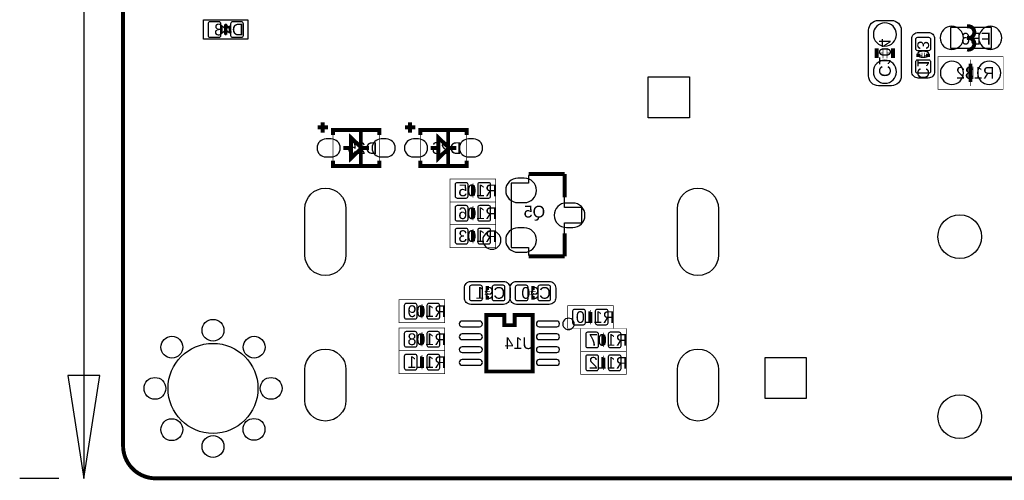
# Model space of a CAD drawing. Extents: x -4 to 120, y 0 to 74.
# Tile 1 of 10: x -4 to 34, y 0 to 18. Entities that reach past the tile are written whole.
import ezdxf

# ---------------------------------------------------------------- set-up
doc = ezdxf.new("R2010")
doc.units = 0
for name, color, linetype in [('BG_DIMENSION', 2, 'CONTINUOUS'), ('BG_OUTLINE', 23, 'CONTINUOUS'), ('PG_ASSEMBLY_BOTTOM', 231, 'CONTINUOUS'), ('PG_SILKSCREEN_BOTTOM', 23, 'CONTINUOUS'), ('PIN_BOTTOM', 132, 'CONTINUOUS'), ('RD_ASSEMBLY_BOTTOM', 254, 'CONTINUOUS')]:
    doc.layers.add(name, color=color, linetype=linetype)

msp = doc.modelspace()

# ---------------------------------------------------------------- linework, layer by layer
at = {"layer": 'BG_DIMENSION'}
for points in [[(-1.524, 27.0637), (-1.524, 0)], [(-2.14884, 3.999992), (-1.524, 0), (-0.89916, 3.999992), (-2.14884, 3.999992)], [(-2.500122, 0), (-4.024122, 0)]]:
    msp.add_lwpolyline(points, dxfattribs=at)
at = {"layer": 'BG_OUTLINE', "const_width": 0.1524}
msp.add_lwpolyline([(0, 1.4732), (0, 68.72986, -0.414214), (1.27, 69.99986), (118.72976, 69.99986, -0.414214), (119.99976, 68.72986), (119.99976, 1.27, -0.414214), (118.72976, 0), (1.27, 0, -0.414214), (0, 1.27), (0, 1.4732)], format="xyb", dxfattribs=at)
at = {"layer": 'PG_ASSEMBLY_BOTTOM'}
msp.add_lwpolyline([(3.135884, 17.839182), (4.855972, 17.839182), (4.855972, 17.079214), (3.135884, 17.079214)], close=True, dxfattribs=at)
for points in [[(29.396944, 17.813528), (29.904944, 17.813528, -0.414214), (30.285944, 17.432528), (30.285944, 15.654528, -0.414214), (29.904944, 15.273528), (29.396944, 15.273528, -0.414214), (29.015944, 15.654528), (29.015944, 17.432528, -0.414214), (29.396944, 17.813528)], [(30.9499, 17.3482), (31.3309, 17.3482, -0.414214), (31.5849, 17.0942), (31.5849, 15.8242, -0.414214), (31.3309, 15.5702), (30.9499, 15.5702, -0.414214), (30.6959, 15.8242), (30.6959, 17.0942, -0.414214), (30.9499, 17.3482)], [(15.0622, 7.4041), (15.0622, 7.0231, -0.414214), (14.8082, 6.7691), (13.5382, 6.7691, -0.414214), (13.2842, 7.0231), (13.2842, 7.4041, -0.414214), (13.5382, 7.6581), (14.8082, 7.6581, -0.414214), (15.0622, 7.4041)], [(15.0622, 7.0231), (15.0622, 7.4041, -0.414214), (15.3162, 7.6581), (16.5862, 7.6581, -0.414214), (16.8402, 7.4041), (16.8402, 7.0231, -0.414214), (16.5862, 6.7691), (15.3162, 6.7691, -0.414214), (15.0622, 7.0231)]]:
    msp.add_lwpolyline(points, format="xyb", dxfattribs=at)
for points in [[(32.20339, 16.735298), (33.80359, 16.735298), (33.80359, 17.535398), (32.20339, 17.535398), (32.20339, 16.735298)], [(15.784576, 11.786108), (15.784576, 11.486134)], [(17.184624, 11.786108), (15.784576, 11.786108)], [(17.184624, 10.536174), (17.184624, 11.786108)], [(15.109698, 11.486134), (15.109698, 8.986266)], [(15.784576, 11.486134), (15.109698, 11.486134)], [(17.859502, 10.536174), (17.184624, 10.536174)], [(17.859502, 9.936226), (17.859502, 10.536174)], [(17.184624, 9.936226), (17.859502, 9.936226)], [(17.184624, 8.686292), (17.184624, 9.936226)], [(15.109698, 8.986266), (15.784576, 8.986266)], [(15.784576, 8.986266), (15.784576, 8.686292)], [(15.784576, 8.686292), (17.184624, 8.686292)], [(15.936722, 6.357874), (15.936722, 4.157726), (14.136878, 4.157726), (14.136878, 6.357874), (14.836902, 6.357874), (14.836902, 5.957824), (15.236698, 5.957824), (15.236698, 6.357874), (15.936722, 6.357874)]]:
    msp.add_lwpolyline(points, dxfattribs=at)
for points, const_width in [([(29.574744, 16.543528), (29.295344, 16.543528)], 0.0254), ([(29.574744, 16.746728), (29.574744, 16.340328)], 0.0254), ([(29.727144, 16.746728), (29.727144, 16.340328)], 0.0254), ([(29.727144, 16.543528), (30.006544, 16.543528)], 0.0254), ([(31.0896, 16.5608), (31.0896, 16.3576)], 0.0254), ([(31.1912, 16.5608), (31.1912, 16.3576)], 0.0254), ([(30.9626, 16.4592), (31.0896, 16.4592)], 0.0254), ([(31.1912, 16.4592), (31.3182, 16.4592)], 0.0254), ([(34.253424, 16.409924), (34.253424, 15.139924), (31.713424, 15.139924), (31.713424, 16.409924), (34.253424, 16.409924)], 0.0254), ([(32.983424, 16.282924), (32.983424, 16.003524)], 0.0254), ([(32.881824, 15.546324), (33.085024, 15.546324), (33.085024, 16.003524), (32.881824, 16.003524), (32.881824, 15.546324)], 0.0254), ([(32.983424, 15.546324), (32.983424, 15.266924)], 0.0254), ([(7.771384, 13.852398), (7.771384, 13.452348)], 0.1524), ([(11.171428, 13.852398), (11.171428, 13.452348)], 0.1524), ([(7.971282, 13.6525), (7.571232, 13.6525)], 0.1524), ([(9.971278, 13.552424), (9.971278, 12.152376), (8.171434, 12.152376), (8.171434, 13.552424), (9.971278, 13.552424)], 0.0254), ([(11.371326, 13.6525), (10.971276, 13.6525)], 0.1524), ([(13.371322, 13.552424), (13.371322, 12.152376), (11.571478, 12.152376), (11.571478, 13.552424), (13.371322, 13.552424)], 0.0254), ([(14.5034, 11.6459), (14.5034, 10.7569), (12.7254, 10.7569), (12.7254, 11.6459), (14.5034, 11.6459)], 0.0254), ([(13.6652, 11.3538), (13.6652, 11.049), (13.5636, 11.049), (13.5636, 11.3538), (13.6652, 11.3538)], 0.0254), ([(13.6144, 11.4808), (13.6144, 11.3538)], 0.0254), ([(12.7254, 9.8679), (12.7254, 10.7569), (14.5034, 10.7569), (14.5034, 9.8679), (12.7254, 9.8679)], 0.0254), ([(13.6144, 10.922), (13.6144, 11.049)], 0.0254), ([(13.5636, 10.16), (13.5636, 10.4648), (13.6652, 10.4648), (13.6652, 10.16), (13.5636, 10.16)], 0.0254), ([(13.6144, 10.5918), (13.6144, 10.4648)], 0.0254), ([(13.6144, 10.033), (13.6144, 10.16)], 0.0254), ([(12.7254, 8.9789), (12.7254, 9.8679), (14.5034, 9.8679), (14.5034, 8.9789), (12.7254, 8.9789)], 0.0254), ([(13.5636, 9.271), (13.5636, 9.5758), (13.6652, 9.5758), (13.6652, 9.271), (13.5636, 9.271)], 0.0254), ([(13.6144, 9.7028), (13.6144, 9.5758)], 0.0254), ([(13.6144, 9.144), (13.6144, 9.271)], 0.0254), ([(14.1732, 7.3914), (14.1732, 7.2644)], 0.0254), ([(15.9512, 7.2644), (15.9512, 7.3914)], 0.0254), ([(10.7442, 6.0579), (10.7442, 6.9469), (12.5222, 6.9469), (12.5222, 6.0579), (10.7442, 6.0579)], 0.0254), ([(14.2748, 7.2644), (14.0716, 7.2644)], 0.0254), ([(14.2748, 7.1628), (14.0716, 7.1628)], 0.0254), ([(14.1732, 7.1628), (14.1732, 7.0358)], 0.0254), ([(15.8496, 7.2644), (16.0528, 7.2644)], 0.0254), ([(15.8496, 7.1628), (16.0528, 7.1628)], 0.0254), ([(15.9512, 7.0358), (15.9512, 7.1628)], 0.0254), ([(11.5824, 6.35), (11.5824, 6.6548), (11.684, 6.6548), (11.684, 6.35), (11.5824, 6.35)], 0.0254), ([(11.6332, 6.7818), (11.6332, 6.6548)], 0.0254), ([(19.0754, 6.7183), (19.0754, 5.8293), (17.2974, 5.8293), (17.2974, 6.7183), (19.0754, 6.7183)], 0.0254), ([(18.1864, 6.5532), (18.1864, 6.4262)], 0.0254), ([(11.6332, 6.223), (11.6332, 6.35)], 0.0254), ([(18.2372, 6.4262), (18.2372, 6.1214), (18.1356, 6.1214), (18.1356, 6.4262), (18.2372, 6.4262)], 0.0254), ([(18.1864, 5.9944), (18.1864, 6.1214)], 0.0254), ([(12.5222, 5.8547), (12.5222, 4.9657), (10.7442, 4.9657), (10.7442, 5.8547), (12.5222, 5.8547)], 0.0254), ([(17.8054, 4.9403), (17.8054, 5.8293), (19.5834, 5.8293), (19.5834, 4.9403), (17.8054, 4.9403)], 0.0254), ([(11.684, 5.5626), (11.684, 5.2578), (11.5824, 5.2578), (11.5824, 5.5626), (11.684, 5.5626)], 0.0254), ([(11.6332, 5.6896), (11.6332, 5.5626)], 0.0254), ([(18.6436, 5.2324), (18.6436, 5.5372), (18.7452, 5.5372), (18.7452, 5.2324), (18.6436, 5.2324)], 0.0254), ([(18.6944, 5.6642), (18.6944, 5.5372)], 0.0254), ([(11.6332, 5.1308), (11.6332, 5.2578)], 0.0254), ([(18.6944, 5.1054), (18.6944, 5.2324)], 0.0254), ([(10.7442, 4.0767), (10.7442, 4.9657), (12.5222, 4.9657), (12.5222, 4.0767), (10.7442, 4.0767)], 0.0254), ([(11.5824, 4.3688), (11.5824, 4.6736), (11.684, 4.6736), (11.684, 4.3688), (11.5824, 4.3688)], 0.0254), ([(11.6332, 4.8006), (11.6332, 4.6736)], 0.0254), ([(19.5834, 4.9403), (19.5834, 4.0513), (17.8054, 4.0513), (17.8054, 4.9403), (19.5834, 4.9403)], 0.0254), ([(18.7452, 4.6482), (18.7452, 4.3434), (18.6436, 4.3434), (18.6436, 4.6482), (18.7452, 4.6482)], 0.0254), ([(18.6944, 4.7752), (18.6944, 4.6482)], 0.0254), ([(11.6332, 4.2418), (11.6332, 4.3688)], 0.0254), ([(18.6944, 4.2164), (18.6944, 4.3434)], 0.0254)]:
    msp.add_lwpolyline(points, dxfattribs=dict(at, const_width=const_width))
for points in [[(14.708378, 9.266174, 1), (14.000822, 9.266226, 1)], [(17.56029, 6.007862, 1), (17.11331, 6.007738, 1)]]:
    msp.add_lwpolyline(points, format="xyb", close=True, dxfattribs=at)
at = {"layer": 'PG_SILKSCREEN_BOTTOM'}
for points, const_width in [([(3.995928, 17.2593), (3.995928, 17.659096)], 0.130048), ([(29.333444, 16.734028), (29.333444, 16.353028)], 0.1524), ([(29.968444, 16.734028), (29.968444, 16.353028)], 0.1524), ([(30.9499, 16.3957), (30.9499, 16.5227)], 0.1524), ([(31.3309, 16.5227), (31.3309, 16.3957)], 0.1524), ([(32.983424, 15.419324), (32.983424, 16.130524)], 0.1524), ([(7.771384, 13.852398), (7.771384, 13.452348)], 0.1524), ([(11.171428, 13.852398), (11.171428, 13.452348)], 0.1524), ([(7.971282, 13.6525), (7.571232, 13.6525)], 0.1524), ([(9.971278, 13.352526), (9.971278, 13.552424), (8.171434, 13.552424), (8.171434, 13.352526)], 0.1524), ([(9.271254, 12.842494), (8.871458, 12.45235), (8.871458, 13.25245), (9.271254, 12.872466), (9.271254, 12.842494)], 0.1524), ([(9.252458, 12.2174), (9.252458, 13.4874)], 0.1524), ([(11.371326, 13.6525), (10.971276, 13.6525)], 0.1524), ([(13.371322, 13.352526), (13.371322, 13.552424), (11.571478, 13.552424), (11.571478, 13.352526)], 0.1524), ([(12.671298, 12.842494), (12.271502, 12.45235), (12.271502, 13.25245), (12.671298, 12.872466), (12.671298, 12.842494)], 0.1524), ([(12.652502, 12.2174), (12.652502, 13.4874)], 0.1524), ([(8.871458, 12.8524), (8.57123, 12.8524)], 0.1524), ([(9.571482, 12.8524), (9.271254, 12.8524)], 0.1524), ([(12.271502, 12.8524), (11.971274, 12.8524)], 0.1524), ([(12.971526, 12.8524), (12.671298, 12.8524)], 0.1524), ([(9.971278, 12.352274), (9.971278, 12.152376), (8.171434, 12.152376), (8.171434, 12.352274)], 0.1524), ([(13.371322, 12.352274), (13.371322, 12.152376), (11.571478, 12.152376), (11.571478, 12.352274)], 0.1524), ([(17.184624, 11.836146), (15.784576, 11.836146)], 0.1524), ([(17.184624, 10.936224), (17.184624, 11.836146)], 0.1524), ([(13.6144, 10.9982), (13.6144, 11.4046)], 0.1524), ([(13.6144, 10.5156), (13.6144, 10.1092)], 0.1524), ([(13.6144, 9.6266), (13.6144, 9.2202)], 0.1524), ([(17.184624, 8.636254), (17.184624, 9.536176)], 0.1524), ([(15.784576, 8.636254), (17.184624, 8.636254)], 0.1524), ([(14.1097, 7.4041), (14.2367, 7.4041)], 0.1524), ([(15.8877, 7.4041), (16.0147, 7.4041)], 0.1524), ([(14.2367, 7.0231), (14.1097, 7.0231)], 0.1524), ([(16.0147, 7.0231), (15.8877, 7.0231)], 0.1524), ([(11.6332, 6.7056), (11.6332, 6.2992)], 0.1524), ([(18.1864, 6.0706), (18.1864, 6.477)], 0.1524), ([(15.936722, 6.357874), (15.236698, 6.357874), (15.236698, 5.957824), (14.836902, 5.957824), (14.836902, 6.357874), (14.136878, 6.357874), (14.136878, 4.157726), (15.936722, 4.157726), (15.936722, 6.357874)], 0.1524), ([(11.6332, 5.207), (11.6332, 5.6134)], 0.1524), ([(18.6944, 5.588), (18.6944, 5.1816)], 0.1524), ([(11.6332, 4.7244), (11.6332, 4.318)], 0.1524), ([(18.6944, 4.2926), (18.6944, 4.699)], 0.1524)]:
    msp.add_lwpolyline(points, dxfattribs=dict(at, const_width=const_width))
at = {"layer": 'PG_SILKSCREEN_BOTTOM', "const_width": 0.1524}
for points in [[(32.84855, 17.585436), (32.903414, 17.585436, -1.11689), (32.853376, 17.135348)], [(32.84855, 17.135348), (32.903414, 17.135348, -1.116858), (32.853376, 16.68526)]]:
    msp.add_lwpolyline(points, format="xyb", dxfattribs=at)
at = {"layer": 'PG_SILKSCREEN_BOTTOM'}
for points in [[(3.995928, 17.459198), (3.855974, 17.319244), (3.855974, 17.599152)], [(3.995928, 17.459198), (4.135882, 17.319244), (4.135882, 17.599152)]]:
    msp.add_lwpolyline(points, close=True, dxfattribs=at)
for points in [[(14.708378, 9.266174, 1), (14.000822, 9.266226, 1)], [(17.56029, 6.007862, 1), (17.11331, 6.007738, 1)]]:
    msp.add_lwpolyline(points, format="xyb", close=True, dxfattribs=at)
at = {"layer": 'PIN_BOTTOM'}
for points in [[(3.731006, 17.759172), (3.380994, 17.759172, 0.415686), (3.306064, 17.684242), (3.306064, 17.234154, 0.415686), (3.380994, 17.159224), (3.731006, 17.159224, 0.415686), (3.805936, 17.234154), (3.805936, 17.684242, 0.415686)], [(4.610862, 17.759172), (4.26085, 17.759172, 0.415686), (4.18592, 17.684242), (4.18592, 17.234154, 0.415686), (4.26085, 17.159224), (4.610862, 17.159224, 0.415686), (4.685792, 17.234154), (4.685792, 17.684242, 0.415686)], [(29.200983, 17.267682), (29.200983, 17.267682, 1), (30.100905, 17.267682), (30.100905, 17.267682, 1)], [(32.253428, 16.685387), (32.253428, 16.685387, 1), (32.253428, 17.585309), (32.253428, 17.585309, 1)], [(33.753552, 16.685387), (33.753552, 16.685387, 1), (33.753552, 17.585309), (33.753552, 17.585309, 1)], [(31.440374, 16.724122), (31.440374, 17.074134, 0.415686), (31.365444, 17.149064), (30.915356, 17.149064, 0.415686), (30.840426, 17.074134), (30.840426, 16.724122, 0.415686), (30.915356, 16.649192), (31.365444, 16.649192, 0.415686)], [(29.200983, 15.819374), (29.200983, 15.819374, 1), (30.100905, 15.819374), (30.100905, 15.819374, 1)], [(31.440374, 15.844266), (31.440374, 16.194278, 0.415686), (31.365444, 16.269208), (30.915356, 16.269208, 0.415686), (30.840426, 16.194278), (30.840426, 15.844266, 0.415686), (30.915356, 15.769336), (31.365444, 15.769336, 0.415686)], [(32.25927, 16.224885), (32.25927, 16.224885, 1), (32.25927, 15.324963), (32.25927, 15.324963, 1)], [(33.707578, 16.224885), (33.707578, 16.224885, 1), (33.707578, 15.324963), (33.707578, 15.324963, 1)], [(8.101457, 13.202412), (7.901559, 13.202412, 1), (7.901559, 12.502388), (8.101457, 12.502388, 1)], [(10.241153, 13.202412), (10.041255, 13.202412, 1), (10.041255, 12.502388), (10.241153, 12.502388, 1)], [(11.501501, 13.202412), (11.301603, 13.202412, 1), (11.301603, 12.502388), (11.501501, 12.502388, 1)], [(13.641197, 13.202412), (13.441299, 13.202412, 1), (13.441299, 12.502388), (13.641197, 12.502388, 1)], [(12.999466, 10.901426), (13.349478, 10.901426, 0.415686), (13.424408, 10.976356), (13.424408, 11.426444, 0.415686), (13.349478, 11.501374), (12.999466, 11.501374, 0.415686), (12.924536, 11.426444), (12.924536, 10.976356, 0.415686)], [(13.879322, 10.901426), (14.229334, 10.901426, 0.415686), (14.304264, 10.976356), (14.304264, 11.426444, 0.415686), (14.229334, 11.501374), (13.879322, 11.501374, 0.415686), (13.804392, 11.426444), (13.804392, 10.976356, 0.415686)], [(15.616682, 11.677142), (15.366746, 11.677142, 1), (15.366746, 10.727182), (15.616682, 10.727182, 1)], [(8.676005, 10.490073), (8.676005, 8.689975, -1), (7.076059, 8.689975), (7.076059, 10.490073, -1)], [(23.175849, 10.490073), (23.175849, 8.689975, -1), (21.575903, 8.689975), (21.575903, 10.490073, -1)], [(13.349478, 10.612374), (12.999466, 10.612374, 0.415686), (12.924536, 10.537444), (12.924536, 10.087356, 0.415686), (12.999466, 10.012426), (13.349478, 10.012426, 0.415686), (13.424408, 10.087356), (13.424408, 10.537444, 0.415686)], [(14.229334, 10.612374), (13.879322, 10.612374, 0.415686), (13.804392, 10.537444), (13.804392, 10.087356, 0.415686), (13.879322, 10.012426), (14.229334, 10.012426, 0.415686), (14.304264, 10.087356), (14.304264, 10.537444, 0.415686)], [(17.502632, 10.71118), (17.252696, 10.71118, 1), (17.252696, 9.76122), (17.502632, 9.76122, 1)], [(13.349478, 9.723374), (12.999466, 9.723374, 0.415686), (12.924536, 9.648444), (12.924536, 9.198356, 0.415686), (12.999466, 9.123426), (13.349478, 9.123426, 0.415686), (13.424408, 9.198356), (13.424408, 9.648444, 0.415686)], [(14.229334, 9.723374), (13.879322, 9.723374, 0.415686), (13.804392, 9.648444), (13.804392, 9.198356, 0.415686), (13.879322, 9.123426), (14.229334, 9.123426, 0.415686), (14.304264, 9.198356), (14.304264, 9.648444, 0.415686)], [(15.616682, 9.745218), (15.366746, 9.745218, 1), (15.366746, 8.795258), (15.616682, 8.795258, 1)], [(13.558266, 6.913626), (13.908278, 6.913626, 0.415686), (13.983208, 6.988556), (13.983208, 7.438644, 0.415686), (13.908278, 7.513574), (13.558266, 7.513574, 0.415686), (13.483336, 7.438644), (13.483336, 6.988556, 0.415686)], [(14.438122, 6.913626), (14.788134, 6.913626, 0.415686), (14.863064, 6.988556), (14.863064, 7.438644, 0.415686), (14.788134, 7.513574), (14.438122, 7.513574, 0.415686), (14.363192, 7.438644), (14.363192, 6.988556, 0.415686)], [(15.686278, 7.513574), (15.336266, 7.513574, 0.415686), (15.261336, 7.438644), (15.261336, 6.988556, 0.415686), (15.336266, 6.913626), (15.686278, 6.913626, 0.415686), (15.761208, 6.988556), (15.761208, 7.438644, 0.415686)], [(16.566134, 7.513574), (16.216122, 7.513574, 0.415686), (16.141192, 7.438644), (16.141192, 6.988556, 0.415686), (16.216122, 6.913626), (16.566134, 6.913626, 0.415686), (16.641064, 6.988556), (16.641064, 7.438644, 0.415686)], [(11.368278, 6.802374), (11.018266, 6.802374, 0.415686), (10.943336, 6.727444), (10.943336, 6.277356, 0.415686), (11.018266, 6.202426), (11.368278, 6.202426, 0.415686), (11.443208, 6.277356), (11.443208, 6.727444, 0.415686)], [(12.248134, 6.802374), (11.898122, 6.802374, 0.415686), (11.823192, 6.727444), (11.823192, 6.277356, 0.415686), (11.898122, 6.202426), (12.248134, 6.202426, 0.415686), (12.323064, 6.277356), (12.323064, 6.727444, 0.415686)], [(17.571466, 5.973826), (17.921478, 5.973826, 0.415686), (17.996408, 6.048756), (17.996408, 6.498844, 0.415686), (17.921478, 6.573774), (17.571466, 6.573774, 0.415686), (17.496536, 6.498844), (17.496536, 6.048756, 0.415686)], [(18.451322, 5.973826), (18.801334, 5.973826, 0.415686), (18.876264, 6.048756), (18.876264, 6.498844, 0.415686), (18.801334, 6.573774), (18.451322, 6.573774, 0.415686), (18.376392, 6.498844), (18.376392, 6.048756, 0.415686)], [(13.876655, 6.117844), (13.196697, 6.117844, 1), (13.196697, 5.89788), (13.876655, 5.89788, 1)], [(16.876903, 6.117844), (16.196945, 6.117844, 1), (16.196945, 5.89788), (16.876903, 5.89788, 1)], [(11.018266, 5.110226), (11.368278, 5.110226, 0.415686), (11.443208, 5.185156), (11.443208, 5.635244, 0.415686), (11.368278, 5.710174), (11.018266, 5.710174, 0.415686), (10.943336, 5.635244), (10.943336, 5.185156, 0.415686)], [(11.898122, 5.110226), (12.248134, 5.110226, 0.415686), (12.323064, 5.185156), (12.323064, 5.635244, 0.415686), (12.248134, 5.710174), (11.898122, 5.710174, 0.415686), (11.823192, 5.635244), (11.823192, 5.185156, 0.415686)], [(13.876655, 5.617718), (13.196697, 5.617718, 1), (13.196697, 5.397754), (13.876655, 5.397754, 1)], [(16.876903, 5.617718), (16.196945, 5.617718, 1), (16.196945, 5.397754), (16.876903, 5.397754, 1)], [(18.429478, 5.684774), (18.079466, 5.684774, 0.415686), (18.004536, 5.609844), (18.004536, 5.159756, 0.415686), (18.079466, 5.084826), (18.429478, 5.084826, 0.415686), (18.504408, 5.159756), (18.504408, 5.609844, 0.415686)], [(19.309334, 5.684774), (18.959322, 5.684774, 0.415686), (18.884392, 5.609844), (18.884392, 5.159756, 0.415686), (18.959322, 5.084826), (19.309334, 5.084826, 0.415686), (19.384264, 5.159756), (19.384264, 5.609844, 0.415686)], [(8.676005, 4.230243), (8.676005, 3.030093, -1), (7.076059, 3.030093), (7.076059, 4.230243, -1)], [(13.876655, 5.117846), (13.196697, 5.117846, 1), (13.196697, 4.897882), (13.876655, 4.897882, 1)], [(16.876903, 5.117846), (16.196945, 5.117846, 1), (16.196945, 4.897882), (16.876903, 4.897882, 1)], [(23.175849, 4.230243), (23.175849, 3.030093, -1), (21.575903, 3.030093), (21.575903, 4.230243, -1)], [(11.368278, 4.821174), (11.018266, 4.821174, 0.415686), (10.943336, 4.746244), (10.943336, 4.296156, 0.415686), (11.018266, 4.221226), (11.368278, 4.221226, 0.415686), (11.443208, 4.296156), (11.443208, 4.746244, 0.415686)], [(12.248134, 4.821174), (11.898122, 4.821174, 0.415686), (11.823192, 4.746244), (11.823192, 4.296156, 0.415686), (11.898122, 4.221226), (12.248134, 4.221226, 0.415686), (12.323064, 4.296156), (12.323064, 4.746244, 0.415686)], [(13.876655, 4.61772), (13.196697, 4.61772, 1), (13.196697, 4.397756), (13.876655, 4.397756, 1)], [(16.876903, 4.61772), (16.196945, 4.61772, 1), (16.196945, 4.397756), (16.876903, 4.397756, 1)], [(18.079466, 4.195826), (18.429478, 4.195826, 0.415686), (18.504408, 4.270756), (18.504408, 4.720844, 0.415686), (18.429478, 4.795774), (18.079466, 4.795774, 0.415686), (18.004536, 4.720844), (18.004536, 4.270756, 0.415686)], [(18.959322, 4.195826), (19.309334, 4.195826, 0.415686), (19.384264, 4.270756), (19.384264, 4.720844, 0.415686), (19.309334, 4.795774), (18.959322, 4.795774, 0.415686), (18.884392, 4.720844), (18.884392, 4.270756, 0.415686)]]:
    msp.add_lwpolyline(points, format="xyb", close=True, dxfattribs=at)
for points in [[(22.041485, 14.025753), (20.441539, 14.025753), (20.441539, 15.625699), (22.041485, 15.625699)], [(26.588085, 3.101975), (24.988139, 3.101975), (24.988139, 4.701921), (26.588085, 4.701921)]]:
    msp.add_lwpolyline(points, close=True, dxfattribs=at)
for centre, radius in [((32.563308, 9.400286), 0.850011), ((3.50012, 5.76072), 0.424942), ((1.89992, 5.10032), 0.424942), ((5.10032, 5.10032), 0.424942), ((3.50012, 3.50012), 1.75006), ((1.23952, 3.50012), 0.424942), ((5.76072, 3.50012), 0.424942), ((32.563308, 2.400046), 0.850011), ((1.89484, 1.89484), 0.424942), ((5.09524, 1.905), 0.424942), ((3.50012, 1.23952), 0.424942)]:
    msp.add_circle(centre, radius, dxfattribs=at)

# ---------------------------------------------------------------- texts
at = {"layer": 'RD_ASSEMBLY_BOTTOM', "text_generation_flag": 2, "width": 1.022222}
for s, p in [('D43', (4.691888, 17.230598)), ('FB6', (33.77311, 16.875252)), ('R132', (33.913064, 15.546324)), ('D25', (9.891014, 12.620498)), ('D26', (13.164058, 12.620498)), ('R105', (14.54404, 10.9728)), ('R106', (14.54404, 10.0838)), ('Q5', (16.425672, 10.147046)), ('R103', (14.54404, 9.1948)), ('C91', (14.86916, 6.985)), ('C90', (16.64716, 6.985)), ('R109', (12.56284, 6.2738)), ('R110', (19.11604, 6.0452)), ('R108', (12.56284, 5.1816)), ('U14', (15.99438, 5.0292)), ('R107', (19.62404, 5.1562)), ('R111', (12.56284, 4.2926)), ('R112', (19.62404, 4.2672))]:
    msp.add_text(s, height=0.4572, dxfattribs=at).set_placement(p)
for s, p in [('C104', (29.422344, 15.613888)), ('C103', (30.9118, 15.52956))]:
    msp.add_text(s, height=0.4572, rotation=270, dxfattribs=at).set_placement(p)

doc.saveas('drawing.dxf')
